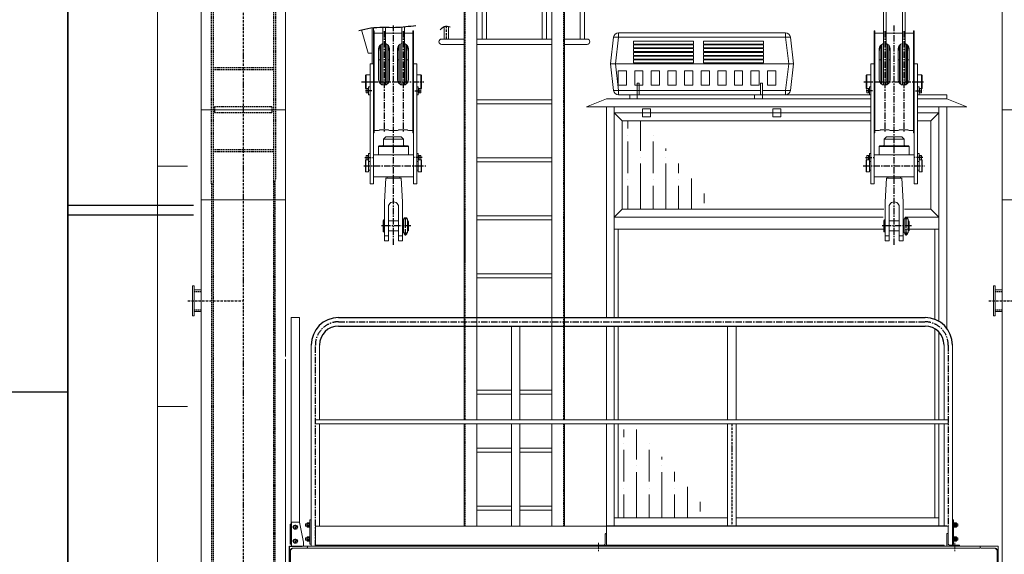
# Model space of a CAD drawing. Header units: millimetres. Extents: x 215401 to 282040, y -56103 to -5143.
# Tile 24 of 47: x 219145 to 224062, y -19852 to -17181. Entities that reach past the tile are written whole.
import ezdxf

# ---------------------------------------------------------------- set-up
doc = ezdxf.new("R2010")
doc.units = ezdxf.units.MM
for name, pattern in [('ACAD_ISO10W100', [18, 12, -3, 0, -3]), ('CENTER', [50.8, 31.75, -6.35, 6.35, -6.35]), ('HIDDEN', [9.525, 6.35, -3.175])]:
    doc.linetypes.add(name, pattern=pattern)
doc.layers.get('Defpoints').update_dxf_attribs({"color": 8})
for name, color, linetype, lineweight in [('1103.1.1-17-6-АР1_ФАСАДЫ$0$АСО Линия 0.2', 7, 'Continuous', 20), ('DIM', 7, 'Continuous', 25), ('АО_0.25', 7, 'Continuous', 25), ('ОЗиМ Металл тонкий', 221, 'Continuous', 15)]:
    doc.layers.add(name, color=color, linetype=linetype, lineweight=lineweight)
for name, color, linetype in [('Cen', 5, 'CENTER'), ('Cent', 5, 'CENTER'), ('Cont', 6, 'Continuous'), ('Hide', 2, 'HIDDEN'), ('АО', 7, 'Continuous'), ('АСО Ось', 7, 'ACAD_ISO10W100')]:
    doc.layers.add(name, color=color, linetype=linetype)
doc.styles.add('RomanS', font='romans.shx', dxfattribs={"width": 0.7})
doc.dimstyles.new('MOSOBL 1-100 (мм)', dxfattribs={"dimscale": 100, "dimtxt": 3, "dimasz": 2, "dimexe": 1.25, "dimexo": 0.625, "dimtad": 1, "dimdec": 0, "dimzin": 9, "dimtxsty": 'RomanS', "dimblk": 'ARCHTICK', "dimcen": 2.5, "dimdle": 1.25, "dimclrd": 7, "dimclre": 7, "dimclrt": 2, "dimadec": 0, "dimazin": 0, "dimtfac": 1, "dimtdec": 0, "dimtmove": 1, "dimatfit": 3, "dimfxl": 1, "dimtfill": 1, "dimlwd": 25, "dimlwe": 25, "dimarcsym": 0})

# ---------------------------------------------------------------- blocks, each defined once
blk = doc.blocks.new('krepeg13')
at = {"layer": 'Cont'}
blk.add_lwpolyline([(-5.2, 9), (-10.4, 0), (-5.2, -9), (5.2, -9), (10.4, 0), (5.2, 9)], close=True, dxfattribs=at)
blk = doc.blocks.new('sadgdf')
at = {"layer": 'ОЗиМ Металл тонкий'}
for p, q in [((-27.5, 150.6), (-23.2, 178.4)), ((-20.2, 182.3), (-20.2, -8.6)), ((-14.5, 187), (-14.5, -13.2)), ((14.2, 187.2), (14.2, -13.4)), ((19.8, 182.7), (19.8, -8.9)), ((27.5, 148.3), (22.7, 179.2)), ((-21.5, 109.7), (-27.5, 108.8)), ((21.2, 109.7), (27.5, 108.8))]:
    blk.add_line(p, q, dxfattribs=at)
for centre, start, end in [((-24.2, 127.5), 278.4889, 282.8396), ((23.8, 127.5), 257.1604, 261.5111)]:
    blk.add_arc(centre, 18, start, end, dxfattribs=at)
blk = doc.blocks.new('bl-kran')
for p, q in [((-2270, 3540), (-2270, 3700)), ((-2270, 3700), (-2206, 3700))]:
    blk.add_line(p, q)
at = {"layer": 'Cen'}
for p, q in [((-2024, 4821, 35.9), (904, 4821, 35.9)), ((-2140, 3700), (-2140, 4705)), ((1020, 4705), (1020, 3800))]:
    blk.add_line(p, q, dxfattribs=at)
for centre, start, end in [((-2024, 4705, 35.9), 90, 180), ((904, 4705, 35.9), 0, 90)]:
    blk.add_arc(centre, 116, start, end, dxfattribs=at)
at = {"layer": 'Cent'}
for p, q in [((-1750, 5205.4), (-1750, 6301.7)), ((750, 5205.4), (750, 6301.7)), ((-1797, 6273.4), (-1797, 5767.5)), ((-1702, 6273.4), (-1702, 5767.5)), ((703, 6273.4), (703, 5767.5)), ((798, 6273.4), (798, 5767.5)), ((-1909.8, 6020), (-1597.7, 6020)), ((-1880.7, 6020), (-1859.2, 6020)), ((598.8, 6020), (897.6, 6020)), ((619.3, 6020), (640.8, 6020)), ((-1858.5, 5975), (-1891.5, 5975)), ((-1642.8, 5975), (-1610.4, 5975)), ((642.5, 5975), (605.3, 5975)), ((856.8, 5975), (895.1, 5975)), ((-1893.4, 5641), (-1845.3, 5641)), ((-1606.6, 5641), (-1654.7, 5641)), ((606.6, 5641), (654.7, 5641)), ((893.4, 5641), (845.3, 5641)), ((-1898.9, 5600), (-1588.2, 5600)), ((595.7, 5600), (901.9, 5600)), ((-1690, 5252.7), (-1690, 5342.4)), ((810, 5252.7), (810, 5342.4)), ((-1663.8, 5300), (-1811.4, 5300)), ((836.2, 5300), (688.6, 5300))]:
    blk.add_line(p, q, dxfattribs=at)
at = {"layer": 'Cont'}
for p, q in [((-2024, 4842, 35.9), (904, 4842, 35.9)), ((-2024, 4800, 35.9), (904, 4800, 35.9))]:
    blk.add_line(p, q, dxfattribs=at)
for centre, radius, start, end in [((-2024, 4705, 35.9), 137, 90, 180), ((904, 4705, 35.9), 137, 0, 90), ((-2024, 4705, 35.9), 95, 90, 180), ((904, 4705, 35.9), 95, 0, 90)]:
    blk.add_arc(centre, radius, start, end, dxfattribs=at)
at = {"layer": 'DIM'}
for points in [[(-1923.7, 6275.9), (-1863.9, 6289.1), (-1740.8, 6292.1), (-1637.9, 6301.8)], [(-1516.9, 6278.7), (-1496.4, 6295.8, 2055.3), (-1466.9, 6294.7)]]:
    blk.add_spline(points, degree=3, dxfattribs=at)
at = {"layer": 'Hide', "lineweight": 15}
for p, q in [((-1391.4, 8618), (-1391.4, 5115)), ((-901.4, 8540), (-901.4, 5115)), ((-1391.4, 5330), (-1391.4, 4332)), ((-901.4, 5330), (-901.4, 4332)), ((-1391.4, 4311), (-1391.4, 3800)), ((-901.4, 4311), (-901.4, 3800))]:
    blk.add_line(p, q, dxfattribs=at)
at = {"layer": 'Hide'}
for p, q in [((-2660, 8550), (-2660, 5530)), ((-2650, 8550), (-2650, 4039)), ((-2350, 8550), (-2350, 4886.5)), ((-2340, 8550), (-2340, 5530)), ((-2350, 6090), (-2650, 6090)), ((-2350, 6080), (-2650, 6080)), ((-2643, 5895), (-2643, 5865)), ((-2357, 5895), (-2643, 5895)), ((-2357, 5865), (-2643, 5865)), ((-2357, 5895), (-2357, 5865)), ((-2350, 5680), (-2650, 5680)), ((-2350, 5670), (-2650, 5670)), ((-2658, 5510), (-2660, 5530)), ((-2658, 5510), (-2658, 4039)), ((-2658, 5510), (-2650, 5510)), ((-2342, 5510), (-2350, 5510)), ((-2342, 5510), (-2340, 5530)), ((-2342, 5510), (-2342, 4887.3)), ((-2746, 4972.4), (-2710, 4972.4)), ((1254, 4972.4), (1290, 4972.4)), ((-2746, 4880.4), (-2710, 4880.4)), ((-2350, 4886.5), (-2350, 4039)), ((-2342, 4887.3), (-2342, 4039)), ((1254, 4880.4), (1290, 4880.4)), ((-2658, 4039), (-2658, 1250)), ((-2650, 4039), (-2650, 1209.6)), ((-2350, 4039), (-2350, 670)), ((-2342, 4039), (-2342, 1250))]:
    blk.add_line(p, q, dxfattribs=at)
at = {"layer": 'АСО Ось'}
for p, q in [((-2500, 8808), (-2500, 194.5)), ((-1485.7, 6233.4, 2055.3), (-1485.7, 6297.1, 2055.3)), ((-2777.3, 4926), (-2500, 4926)), ((1222.7, 4926), (1500, 4926)), ((-60, 4311), (-60, 3800)), ((-2228, 3795), (-2252, 3795)), ((-2240, 3783), (-2240, 3807)), ((-2182.8, 3806), (-2167, 3806)), ((1062.8, 3806), (1047, 3806)), ((-2240, 3713), (-2240, 3737)), ((-2228, 3725), (-2252, 3725)), ((-2182.8, 3736), (-2167, 3736)), ((1062.8, 3736), (1047, 3736))]:
    blk.add_line(p, q, dxfattribs=at)
at = {"layer": 'АСО Ось', "lineweight": 15}
for p, q in [((-726.4, 3717.7), (-726.4, 3675.1)), ((1053.6, 3717.7), (1053.6, 3675.1))]:
    blk.add_line(p, q, dxfattribs=at)
at = {"layer": 'ОЗиМ Металл тонкий', "lineweight": 15}
for p, q in [((-1396.4, 8618), (-1396.4, 5115)), ((-1396.4, 8618), (-1396.4, 6233.4)), ((-896.4, 8540), (-896.4, 5115)), ((-896.4, 8540), (-896.4, 6233.4)), ((-1333.4, 7988), (-1333.4, 6233.4)), ((-959.4, 7988), (-959.4, 6233.4)), ((-625.9, 6264), (-625.9, 6242)), ((206.9, 6264), (-625.9, 6264)), ((206.9, 6242), (206.9, 6264)), ((-650.8, 6242), (-667, 6109.5)), ((-642.2, 6109.5), (-625.9, 6242)), ((-625.9, 6242), (206.9, 6242)), ((-552, 6208.1), (-552, 6223.1)), ((-552, 6223.1), (-252, 6223.1)), ((-552, 6208.1), (-252, 6208.1)), ((-552, 6189.3), (-552, 6204.2)), ((-552, 6204.2), (-252, 6204.2)), ((-252, 6208.1), (-252, 6223.1)), ((-252, 6189.3), (-252, 6204.2)), ((-202, 6208.1), (-202, 6223.1)), ((-202, 6223.1), (98, 6223.1)), ((-202, 6208.1), (98, 6208.1)), ((-202, 6189.3), (-202, 6204.2)), ((-202, 6204.2), (98, 6204.2)), ((98, 6208.1), (98, 6223.1)), ((98, 6189.3), (98, 6204.2)), ((206.9, 6242), (223.2, 6109.5)), ((248, 6109.5), (231.7, 6242)), ((-552, 6189.3), (-252, 6189.3)), ((-552, 6170.4), (-552, 6185.4)), ((-552, 6185.4), (-252, 6185.4)), ((-552, 6170.4), (-252, 6170.4)), ((-552, 6151.5), (-552, 6166.5)), ((-552, 6166.5), (-252, 6166.5)), ((-552, 6151.5), (-252, 6151.5)), ((-552, 6132.7), (-552, 6147.6)), ((-552, 6147.6), (-252, 6147.6)), ((-252, 6170.4), (-252, 6185.4)), ((-252, 6151.5), (-252, 6166.5)), ((-252, 6132.7), (-252, 6147.6)), ((-202, 6189.3), (98, 6189.3)), ((-202, 6170.4), (-202, 6185.4)), ((-202, 6185.4), (98, 6185.4)), ((-202, 6170.4), (98, 6170.4)), ((-202, 6151.5), (-202, 6166.5)), ((-202, 6166.5), (98, 6166.5)), ((-202, 6151.5), (98, 6151.5)), ((-202, 6132.7), (-202, 6147.6)), ((-202, 6147.6), (98, 6147.6)), ((98, 6170.4), (98, 6185.4)), ((98, 6151.5), (98, 6166.5)), ((98, 6132.7), (98, 6147.6)), ((-667, 6109.5), (-650.8, 5977)), ((-667, 6109.5), (-642.2, 6109.5)), ((-625.9, 5977), (-642.2, 6109.5)), ((-642.2, 6109.5), (223.2, 6109.5)), ((-552, 6132.7), (-252, 6132.7)), ((-552, 6113.8), (-552, 6128.8)), ((-552, 6128.8), (-252, 6128.8)), ((-552, 6113.8), (-252, 6113.8)), ((-252, 6113.8), (-252, 6128.8)), ((-202, 6132.7), (98, 6132.7)), ((-202, 6113.8), (-202, 6128.8)), ((-202, 6128.8), (98, 6128.8)), ((-202, 6113.8), (98, 6113.8)), ((98, 6113.8), (98, 6128.8)), ((223.2, 6109.5), (206.9, 5977)), ((223.2, 6109.5), (248, 6109.5)), ((231.7, 5977), (248, 6109.5)), ((-628.6, 6074), (-628.6, 6002.6)), ((-587.1, 6074), (-628.6, 6074)), ((-587.1, 6002.6), (-587.1, 6074)), ((-545.7, 6074), (-545.7, 6002.6)), ((-504.2, 6074), (-545.7, 6074)), ((-504.2, 6002.6), (-504.2, 6074)), ((-462.7, 6074), (-462.7, 6002.6)), ((-421.3, 6074), (-462.7, 6074)), ((-421.3, 6002.6), (-421.3, 6074)), ((-379.8, 6074), (-379.8, 6002.6)), ((-338.4, 6074), (-379.8, 6074)), ((-338.4, 6002.6), (-338.4, 6074)), ((-296.9, 6074), (-296.9, 6002.6)), ((-255.4, 6074), (-296.9, 6074)), ((-255.4, 6002.6), (-255.4, 6074)), ((-214, 6074), (-214, 6002.6)), ((-172.5, 6074), (-214, 6074)), ((-172.5, 6002.6), (-172.5, 6074)), ((-131, 6074), (-131, 6002.6)), ((-89.6, 6074), (-131, 6074)), ((-89.6, 6002.6), (-89.6, 6074)), ((-48.1, 6074), (-48.1, 6002.6)), ((-6.6, 6074), (-48.1, 6074)), ((-6.6, 6002.6), (-6.6, 6074)), ((34.8, 6074), (34.8, 6002.6)), ((76.3, 6074), (34.8, 6074)), ((76.3, 6002.7), (76.3, 6074)), ((117.8, 6074), (117.8, 6002.6)), ((159.2, 6074), (117.8, 6074)), ((159.2, 6002.6), (159.2, 6074)), ((-628.6, 6002.7), (-587.1, 6002.7)), ((-628.6, 6002.6), (-587.1, 6002.6)), ((-545.7, 6002.7), (-504.2, 6002.7)), ((-545.7, 6002.6), (-504.2, 6002.6)), ((-534.1, 6012.4), (-534.1, 5934.7)), ((-534.1, 6012.4), (-524.1, 6012.4)), ((-524.1, 6012.4), (-524.1, 5955)), ((-462.7, 6002.7), (-421.3, 6002.7)), ((-462.7, 6002.6), (-421.3, 6002.6)), ((-379.8, 6002.7), (-338.4, 6002.7)), ((-379.8, 6002.6), (-338.4, 6002.6)), ((-296.9, 6002.7), (-255.4, 6002.7)), ((-296.9, 6002.6), (-255.4, 6002.6)), ((-214, 6002.7), (-172.5, 6002.7)), ((-214, 6002.6), (-172.5, 6002.6)), ((-131, 6002.7), (-89.6, 6002.7)), ((-131, 6002.6), (-89.6, 6002.6)), ((-48.1, 6002.7), (-6.6, 6002.7)), ((-48.1, 6002.6), (-6.6, 6002.6)), ((34.8, 6002.7), (76.3, 6002.7)), ((81.9, 6012.4), (81.9, 5955)), ((81.9, 6012.4), (91.9, 6012.4)), ((91.9, 6012.4), (91.9, 5934.7)), ((117.8, 6002.7), (159.2, 6002.7)), ((117.8, 6002.6), (159.2, 6002.6)), ((-626.5, 5955), (634, 5955)), ((-625.9, 5977), (-625.9, 5955)), ((81.9, 5977), (-625.9, 5977)), ((-570.1, 5934.7), (-570.1, 5955)), ((-551.1, 5955), (-458.1, 5955)), ((-458.1, 5955), (294.9, 5955)), ((-40.5, 5955), (-133.5, 5955)), ((206.9, 5977), (91.9, 5977)), ((93.4, 5955), (206.9, 5955)), ((634, 5955), (111.6, 5955)), ((206.9, 5955), (206.9, 5977)), ((866, 5955), (1013.6, 5955)), ((-959.4, 5930), (-1333.4, 5930)), ((-959.4, 5910), (-1333.4, 5910)), ((-686.4, 5934.7), (-786.4, 5894.7)), ((-686.4, 5934.7), (634, 5934.7)), ((866, 5934.7), (1013.6, 5934.7)), ((1013.6, 5934.7), (1113.6, 5894.7)), ((634, 5894.7), (-786.4, 5894.7)), ((-686.4, 5894.7), (-686.4, 4842)), ((-648.4, 4842), (-648.4, 5894.7)), ((-648.4, 5864.7), (634, 5864.7)), ((-506.4, 5884.7), (-466.4, 5884.7)), ((-506.4, 5884.7), (-506.4, 5844.7)), ((-466.4, 5884.7), (-466.4, 5844.7)), ((143.6, 5884.7), (143.6, 5844.7)), ((143.6, 5884.7), (183.6, 5884.7)), ((183.6, 5884.7), (183.6, 5844.7)), ((1113.6, 5894.7), (866, 5894.7)), ((866, 5864.7), (973.6, 5864.7)), ((933.6, 5824.7), (973.6, 5864.7)), ((973.6, 5894.7), (973.6, 4823)), ((1013.6, 5894.7), (1013.6, 4787.2)), ((-608.4, 5824.7), (634, 5824.7)), ((-608.4, 5383), (-608.4, 5824.7)), ((-506.4, 5844.7), (-466.4, 5844.7)), ((143.6, 5844.7), (183.6, 5844.7)), ((866, 5824.7), (933.6, 5824.7)), ((933.6, 5824.7), (933.6, 5383)), ((-959.4, 5640), (-1333.4, 5640)), ((-959.4, 5620), (-1333.4, 5620)), ((-648.4, 5343), (-608.4, 5383)), ((697.6, 5383), (-608.4, 5383)), ((933.6, 5383), (802.4, 5383)), ((973.6, 5343), (933.6, 5383)), ((-1396.4, 5330), (-1396.4, 4332)), ((-959.4, 5350), (-1333.4, 5350)), ((-1333.4, 5330), (-1333.4, 4332)), ((-959.4, 5330), (-1333.4, 5330)), ((-959.4, 5330), (-959.4, 4332)), ((-896.4, 5330), (-896.4, 4332)), ((695, 5343), (-648.4, 5343)), ((973.6, 5343), (805, 5343)), ((973.6, 5343), (911.8, 5343)), ((695, 5283), (-648.4, 5283)), ((-628.4, 4842), (-628.4, 5283)), ((973.6, 5283), (805, 5283)), ((953.6, 5283), (953.6, 4832.7)), ((-959.4, 5060), (-1333.4, 5060)), ((-959.4, 5040), (-1333.4, 5040)), ((-686.4, 4800), (-686.4, 4332)), ((-648.4, 4332), (-648.4, 4800)), ((-628.4, 4332), (-628.4, 4800)), ((953.6, 4786), (953.6, 4332)), ((973.6, 4769.6), (973.6, 4332)), ((-1161.6, 4480), (-1333.4, 4480)), ((-959.4, 4480), (-1118.4, 4480)), ((-1161.6, 4460), (-1333.4, 4460)), ((-959.4, 4460), (-1118.4, 4460)), ((-1396.4, 4311), (-1396.4, 3800)), ((-1333.4, 4311), (-1333.4, 3800)), ((-959.4, 4311), (-959.4, 3800)), ((-896.4, 4311), (-896.4, 3800)), ((-686.4, 4311), (-686.4, 3700)), ((-648.4, 3802), (-648.4, 4311)), ((-628.4, 3842), (-628.4, 4311)), ((953.6, 4310.9), (953.6, 3842)), ((973.6, 4310.9), (973.6, 3802)), ((-1161.6, 4190), (-1333.4, 4190)), ((-959.4, 4190), (-1118.4, 4190)), ((-1161.6, 4170), (-1333.4, 4170)), ((-959.4, 4170), (-1118.4, 4170)), ((-1161.6, 3900), (-1333.4, 3900)), ((-959.4, 3900), (-1118.4, 3900)), ((-1161.6, 3880), (-1333.4, 3880)), ((-959.4, 3880), (-1118.4, 3880)), ((-81.6, 3842), (-648.4, 3842)), ((973.6, 3842), (-38.4, 3842)), ((163.6, 3802), (-686.4, 3802)), ((1013.6, 3802), (163.6, 3802)), ((-692.4, 3713), (-692.4, 3760.7)), ((-690.1, 3763), (-686.4, 3763)), ((-686.4, 3763), (-686.4, 3700)), ((1017.3, 3763), (1013.6, 3763)), ((1017.3, 3763), (1013.6, 3763)), ((1013.6, 3763), (1013.6, 3700)), ((1019.6, 3713), (1019.6, 3760.7)), ((1019.6, 3713), (1019.6, 3760.7)), ((-2260, 3700), (1260, 3700)), ((1180, 3690), (-2180, 3690)), ((-749.4, 3703.7), (-749.4, 3700)), ((-686.4, 3700), (-749.4, 3700)), ((-747.1, 3706), (-699.4, 3706)), ((346.6, 3702), (346.6, 3700)), ((1013.6, 3700), (1076.6, 3700)), ((1074.3, 3706), (1026.6, 3706)), ((1076.6, 3703.7), (1076.6, 3700)), ((1270, 3700), (1180, 3700)), ((1180, 3700), (1180, 3690)), ((1180, 3700), (1180, 3690)), ((1183.6, 3690), (1255, 3690))]:
    blk.add_line(p, q, dxfattribs=at)
at = {"layer": 'ОЗиМ Металл тонкий'}
for p, q in [((696.3, 8618), (696.3, 6003.9)), ((709.8, 8618), (709.8, 6003.9)), ((791.3, 8618), (791.3, 6003.7)), ((804.8, 8618), (804.8, 6004.2)), ((-2710, 8550), (-2710, 4039)), ((-2290, 8550), (-2290, 4647)), ((-817.7, 6233.4, 2055.3), (-817.7, 8540, 2055.3)), ((-796.4, 6233.4, 2055.3), (-796.4, 8540, 2055.3)), ((1290, 8540), (1290, 4039)), ((-1333.4, 7988), (-1333.4, 5115)), ((-1307, 6233.4, 2055.3), (-1307, 7988, 2055.3)), ((-1285.7, 6233.4, 2055.3), (-1285.7, 7988, 2055.3)), ((-1007, 6233.4, 2055.3), (-1007, 7988, 2055.3)), ((-985.7, 6233.4, 2055.3), (-985.7, 7988, 2055.3)), ((-959.4, 7988), (-959.4, 5115)), ((-1708.7, 6293.8), (-1708.7, 6003.7)), ((-1695.2, 6295), (-1695.2, 6004.2)), ((-1496.4, 6233.4, 2055.3), (-1496.4, 6295.8, 2055.3)), ((-1475.1, 6233.4, 2055.3), (-1475.1, 6296.1, 2055.3)), ((-1876, 6162.8), (-1909.3, 6279.7)), ((-1856, 6110), (-1856, 6290.1)), ((-1850, 6110), (-1850, 6290.7)), ((-1850, 6275), (-1846, 6275)), ((-1846, 6275), (-1846, 5985)), ((-1803.7, 6263), (-1846, 6263)), ((-1803.7, 6292.3), (-1803.7, 6003.9)), ((-1790.2, 6292.2), (-1790.2, 6003.9)), ((-1708.7, 6263), (-1790.2, 6263)), ((-1654, 6263), (-1695.2, 6263)), ((-1650, 6275), (-1654, 6275)), ((-1654, 6275), (-1654, 5765)), ((-1650, 5510), (-1650, 6275)), ((650, 6275), (654, 6275)), ((650, 6110), (650, 6275)), ((654, 6275), (654, 5985)), ((696.3, 6263), (654, 6263)), ((791.3, 6263), (709.8, 6263)), ((846, 6263), (804.8, 6263)), ((846, 6275), (846, 5765)), ((850, 6275), (846, 6275)), ((850, 5510), (850, 6275)), ((-1396.4, 6233.4), (-1509.8, 6233.4)), ((-1396.4, 6206.6), (-1509.8, 6206.6)), ((-959.4, 6233.4), (-1333.4, 6233.4)), ((-959.4, 6206.6), (-1333.4, 6206.6)), ((-783, 6233.4), (-896.4, 6233.4)), ((-783, 6206.6), (-896.4, 6206.6)), ((-1876, 6162.8), (-1856, 6162.8)), ((-1824.5, 6184), (-1824.5, 6030.5)), ((-1769.5, 6030.5), (-1769.5, 6184)), ((-1730.5, 6030.5), (-1730.5, 6184)), ((-1675.5, 6184), (-1675.5, 6030.5)), ((675.5, 6184), (675.5, 6030.5)), ((730.5, 6030.5), (730.5, 6184)), ((769.5, 6030.5), (769.5, 6184)), ((824.5, 6184), (824.5, 6030.5)), ((-1866, 6110), (-1850, 6110)), ((-1866, 6025), (-1866, 6110)), ((-1850, 5985), (-1850, 6110)), ((-1650, 6110), (-1634, 6110)), ((-1634, 5510), (-1634, 6110)), ((634, 6110), (650, 6110)), ((634, 6025), (634, 6110)), ((650, 5985), (650, 6110)), ((850, 6110), (866, 6110)), ((866, 5510), (866, 6110)), ((-1889, 6052), (-1886, 6055)), ((-1889, 5988), (-1889, 6052)), ((-1886, 6055), (-1866, 6055)), ((-1886, 6055), (-1886, 6020)), ((-1614, 6055), (-1634, 6055)), ((-1611, 6052), (-1614, 6055)), ((-1614, 6055), (-1614, 6020)), ((-1611, 5988), (-1611, 6052)), ((611, 6052), (614, 6055)), ((611, 5988), (611, 6052)), ((614, 6055), (614, 6020)), ((614, 6055), (634, 6055)), ((886, 6055), (866, 6055)), ((889, 6052), (886, 6055)), ((886, 6055), (886, 6020)), ((889, 5988), (889, 6052)), ((-1886, 6020), (-1886, 5986)), ((-1866, 5985), (-1866, 6025)), ((-1634, 5985), (-1634, 6025)), ((-1614, 6020), (-1614, 5986)), ((614, 6020), (614, 5986)), ((634, 5985), (634, 6025)), ((866, 5985), (866, 6025)), ((886, 6020), (886, 5986)), ((-1889, 5988), (-1886.5, 5985.5)), ((-1886.5, 5986), (-1886.5, 5975)), ((-1874, 5986), (-1886.5, 5986)), ((-1886.5, 5975), (-1877.5, 5975)), ((-1886.5, 5964), (-1886.5, 5975)), ((-1874, 5964), (-1886.5, 5964)), ((-1877.5, 5986), (-1877.5, 5975)), ((-1877.5, 5964), (-1877.5, 5975)), ((-1874, 5955), (-1874, 5995)), ((-1866, 5995), (-1874, 5995)), ((-1866, 5955), (-1874, 5955)), ((-1866, 5510), (-1866, 5985)), ((-1850, 5510), (-1850, 5985)), ((-1846, 5985), (-1846, 5765)), ((-1634, 5995), (-1626, 5995)), ((-1634, 5955), (-1626, 5955)), ((-1626, 5955), (-1626, 5995)), ((-1626, 5986), (-1613.5, 5986)), ((-1626, 5964), (-1613.5, 5964)), ((-1622.5, 5986), (-1622.5, 5975)), ((-1622.5, 5964), (-1622.5, 5975)), ((-1613.5, 5975), (-1622.5, 5975)), ((-1611, 5988), (-1613.5, 5985.5)), ((-1613.5, 5986), (-1613.5, 5975)), ((-1613.5, 5964), (-1613.5, 5975)), ((51.9, 5955), (51.9, 5934.7)), ((611, 5988), (613.5, 5985.5)), ((613.5, 5986), (613.5, 5975)), ((626, 5986), (613.5, 5986)), ((613.5, 5964), (613.5, 5975)), ((613.5, 5975), (622.5, 5975)), ((626, 5964), (613.5, 5964)), ((622.5, 5986), (622.5, 5975)), ((622.5, 5964), (622.5, 5975)), ((626, 5955), (626, 5995)), ((634, 5995), (626, 5995)), ((634, 5955), (626, 5955)), ((634, 5510), (634, 5985)), ((650, 5510), (650, 5985)), ((654, 5985), (654, 5765)), ((866, 5995), (874, 5995)), ((866, 5955), (874, 5955)), ((874, 5955), (874, 5995)), ((874, 5986), (886.5, 5986)), ((874, 5964), (886.5, 5964)), ((877.5, 5986), (877.5, 5975)), ((877.5, 5964), (877.5, 5975)), ((886.5, 5975), (877.5, 5975)), ((889, 5988), (886.5, 5985.5)), ((886.5, 5986), (886.5, 5975)), ((886.5, 5964), (886.5, 5975)), ((1013.6, 5934.7), (1013.6, 5955)), ((-2290, 5880), (-2710, 5880)), ((-608.4, 5824.7), (-648.4, 5864.7)), ((1290, 5880), (1710, 5880)), ((-580.2, 5785.8), (-580.2, 5824.7)), ((-516.7, 5674.7), (-516.7, 5824.7)), ((-1846, 5765), (-1850, 5765)), ((-1824.5, 5777), (-1846, 5777)), ((-1730.5, 5777), (-1769.5, 5777)), ((-1654, 5777), (-1675.5, 5777)), ((-1654, 5765), (-1650, 5765)), ((-580.2, 5754.1), (-580.2, 5754.1)), ((-453.2, 5754.1), (-453.2, 5754.1)), ((654, 5765), (650, 5765)), ((675.5, 5777), (654, 5777)), ((769.5, 5777), (730.5, 5777)), ((846, 5777), (824.5, 5777)), ((846, 5765), (850, 5765)), ((-1800, 5733), (-1788, 5745)), ((-1800, 5703), (-1800, 5733)), ((-1800, 5733), (-1700, 5733)), ((-1712, 5745), (-1788, 5745)), ((-1712, 5745), (-1700, 5733)), ((-1700, 5703), (-1700, 5733)), ((-580.2, 5563.6), (-580.2, 5722.3)), ((-453.2, 5563.6), (-453.2, 5722.3)), ((700, 5733), (712, 5745)), ((700, 5733), (800, 5733)), ((700, 5703), (700, 5733)), ((788, 5745), (712, 5745)), ((788, 5745), (800, 5733)), ((800, 5703), (800, 5733)), ((-1874, 5600), (-1874, 5661)), ((-1866, 5661), (-1874, 5661)), ((-1850, 5655), (-1650, 5655)), ((-1825, 5697), (-1822, 5700)), ((-1825, 5655), (-1825, 5697)), ((-1825, 5697), (-1675, 5697)), ((-1822, 5700), (-1678, 5700)), ((-1678, 5700), (-1675, 5697)), ((-1675, 5655), (-1675, 5697)), ((-1634, 5661), (-1626, 5661)), ((-1626, 5600), (-1626, 5661)), ((-389.7, 5674.7), (-389.7, 5686.7)), ((626, 5600), (626, 5661)), ((634, 5661), (626, 5661)), ((650, 5655), (850, 5655)), ((675, 5697), (678, 5700)), ((675, 5697), (825, 5697)), ((675, 5655), (675, 5697)), ((678, 5700), (822, 5700)), ((822, 5700), (825, 5697)), ((825, 5655), (825, 5697)), ((866, 5661), (874, 5661)), ((874, 5600), (874, 5661)), ((-1890, 5628), (-1888, 5630)), ((-1890, 5628), (-1890, 5600)), ((-1888, 5630), (-1888, 5600)), ((-1888, 5630), (-1886.5, 5630)), ((-1886.5, 5652), (-1886.5, 5641)), ((-1874, 5652), (-1886.5, 5652)), ((-1886.5, 5641), (-1877.5, 5641)), ((-1886.5, 5630), (-1886.5, 5641)), ((-1874, 5630), (-1886.5, 5630)), ((-1877.5, 5652), (-1877.5, 5641)), ((-1877.5, 5638.8), (-1874, 5643.4)), ((-1877.5, 5630), (-1877.5, 5641)), ((-1874, 5652.1), (-1874, 5630.1)), ((-1866, 5621), (-1874, 5621)), ((-1634, 5621), (-1626, 5621)), ((-1626, 5652.1), (-1626, 5630.1)), ((-1626, 5638.5), (-1622.4, 5643.3)), ((-1625.9, 5652), (-1613.4, 5652)), ((-1625.9, 5630), (-1613.4, 5630)), ((-1622.4, 5652), (-1622.4, 5641)), ((-1622.4, 5630), (-1622.4, 5641)), ((-1613.4, 5641), (-1622.4, 5641)), ((-1612, 5630), (-1613.5, 5630)), ((-1613.4, 5652), (-1613.4, 5641)), ((-1613.4, 5630), (-1613.4, 5641)), ((-1612, 5630), (-1612, 5600)), ((-1610, 5628), (-1612, 5630)), ((-1610, 5628), (-1610, 5600)), ((-516.7, 5643), (-516.7, 5643)), ((-516.7, 5383), (-516.7, 5611.2)), ((-389.7, 5643), (-389.7, 5643)), ((-389.7, 5383), (-389.7, 5611.2)), ((-326.2, 5563.6), (-326.2, 5612)), ((610, 5628), (612, 5630)), ((610, 5572), (610, 5628)), ((612, 5570), (612, 5630)), ((626, 5630), (612, 5630)), ((613.5, 5652), (613.5, 5641)), ((626, 5652), (613.5, 5652)), ((613.5, 5641), (622.5, 5641)), ((613.5, 5630), (613.5, 5641)), ((622.5, 5652), (622.5, 5641)), ((622.5, 5638.8), (626, 5643.4)), ((622.5, 5630), (622.5, 5641)), ((626, 5652.1), (626, 5630.1)), ((634, 5621), (626, 5621)), ((866, 5621), (874, 5621)), ((874, 5652.1), (874, 5630.1)), ((874, 5638.5), (877.6, 5643.3)), ((874.1, 5652), (886.6, 5652)), ((874.1, 5630), (888, 5630)), ((877.6, 5652), (877.6, 5641)), ((886.6, 5641), (877.6, 5641)), ((877.6, 5630), (877.6, 5641)), ((886.6, 5652), (886.6, 5641)), ((886.6, 5630), (886.6, 5641)), ((888, 5570), (888, 5630)), ((890, 5628), (888, 5630)), ((890, 5572), (890, 5628)), ((-1890, 5572), (-1890, 5600)), ((-1890, 5572), (-1888, 5570)), ((-1888, 5570), (-1888, 5600)), ((-1874, 5570), (-1888, 5570)), ((-1874, 5600), (-1874, 5570)), ((-1866, 5579), (-1874, 5579)), ((-1634, 5579), (-1626, 5579)), ((-1626, 5600), (-1626, 5570)), ((-1626, 5570), (-1612, 5570)), ((-1612, 5570), (-1612, 5600)), ((-1610, 5572), (-1612, 5570)), ((-1610, 5572), (-1610, 5600)), ((610, 5572), (612, 5570)), ((626, 5570), (612, 5570)), ((626, 5600), (626, 5570)), ((634, 5579), (626, 5579)), ((866, 5579), (874, 5579)), ((874, 5600), (874, 5570)), ((874, 5570), (888, 5570)), ((890, 5572), (888, 5570)), ((-1866, 5510), (-1850, 5510)), ((-1850, 5545), (-1650, 5545)), ((-1795, 5420), (-1787.5, 5538.3)), ((-1710, 5538.3), (-1790, 5538.3)), ((-1780, 5545), (-1780, 5543)), ((-1720, 5545), (-1720, 5543)), ((-1717, 5538.3), (-1710, 5538.3)), ((-1705, 5420), (-1712.5, 5538.3)), ((-1650, 5510), (-1634, 5510)), ((-580.2, 5531.8), (-580.2, 5531.8)), ((-453.2, 5531.8), (-453.2, 5531.8)), ((-326.2, 5531.8), (-326.2, 5531.8)), ((-262.7, 5383), (-262.7, 5537.2)), ((634, 5510), (650, 5510)), ((650, 5545), (850, 5545)), ((705, 5420), (712.5, 5538.3)), ((790, 5538.3), (710, 5538.3)), ((720, 5545), (720, 5543)), ((780, 5545), (780, 5543)), ((783, 5538.3), (790, 5538.3)), ((795, 5420), (787.5, 5538.3)), ((850, 5510), (866, 5510)), ((-580.2, 5383), (-580.2, 5500.1)), ((-453.2, 5383), (-453.2, 5500.1)), ((-326.2, 5383), (-326.2, 5500.1)), ((-199.2, 5414), (-199.2, 5462.4)), ((-2290, 5430), (-2710, 5430)), ((-1795, 5225), (-1795, 5420)), ((-1705, 5225), (-1705, 5420)), ((705, 5225), (705, 5420)), ((795, 5225), (795, 5420)), ((1290, 5430), (1710, 5430)), ((-1775, 5225), (-1775, 5395.5)), ((-1725, 5225), (-1725, 5395.5)), ((725, 5225), (725, 5395.5)), ((775, 5225), (775, 5395.5)), ((-1802, 5327.5), (-1799.5, 5330)), ((-1802, 5272.5), (-1802, 5327.5)), ((-1799.5, 5330), (-1799.5, 5270)), ((-1795, 5330), (-1799.5, 5330)), ((-1725, 5325), (-1775, 5325)), ((-1700, 5325), (-1705, 5325)), ((-1700, 5265), (-1700, 5335)), ((-1680, 5335), (-1700, 5335)), ((-1696.6, 5340), (-1690, 5340)), ((-1696.6, 5335), (-1696.6, 5340)), ((-1694, 5335), (-1694, 5340)), ((-1683.5, 5340), (-1690, 5340)), ((-1686, 5335), (-1686, 5340)), ((-1683.5, 5335), (-1683.5, 5340)), ((-1680, 5265), (-1680, 5335)), ((-1677.5, 5325), (-1680, 5325)), ((-1677.5, 5325), (-1677.5, 5275)), ((-1677.5, 5325), (-1675, 5322.5)), ((-1675, 5277.5), (-1675, 5322.5)), ((698, 5327.5), (700.5, 5330)), ((698, 5272.5), (698, 5327.5)), ((705, 5330), (700.5, 5330)), ((700.5, 5330), (700.5, 5270)), ((775, 5325), (725, 5325)), ((800, 5325), (795, 5325)), ((820, 5335), (800, 5335)), ((800, 5265), (800, 5335)), ((803.4, 5335), (803.4, 5340)), ((803.4, 5340), (810, 5340)), ((806, 5335), (806, 5340)), ((816.5, 5340), (810, 5340)), ((814, 5335), (814, 5340)), ((816.5, 5335), (816.5, 5340)), ((820, 5265), (820, 5335)), ((822.5, 5325), (820, 5325)), ((822.5, 5325), (825, 5322.5)), ((822.5, 5325), (822.5, 5275)), ((825, 5277.5), (825, 5322.5)), ((-1802, 5272.5), (-1799.5, 5270)), ((-1795, 5270), (-1799.5, 5270)), ((-1725, 5275), (-1775, 5275)), ((-1700, 5275), (-1705, 5275)), ((-1680, 5265), (-1700, 5265)), ((-1696.6, 5258), (-1696.6, 5265)), ((-1696.6, 5263), (-1683.5, 5263)), ((-1694, 5254.7), (-1694, 5263)), ((-1691.7, 5265), (-1688.6, 5263)), ((-1686, 5254.7), (-1686, 5263)), ((-1683.5, 5258), (-1683.5, 5265)), ((-1677.5, 5275), (-1680, 5275)), ((-1677.5, 5275), (-1675, 5277.5)), ((698, 5272.5), (700.5, 5270)), ((705, 5270), (700.5, 5270)), ((775, 5275), (725, 5275)), ((800, 5275), (795, 5275)), ((820, 5265), (800, 5265)), ((803.4, 5258), (803.4, 5265)), ((803.4, 5263), (816.5, 5263)), ((806, 5254.7), (806, 5263)), ((808.3, 5265), (811.4, 5263)), ((814, 5254.7), (814, 5263)), ((816.5, 5258), (816.5, 5265)), ((822.5, 5275), (820, 5275)), ((822.5, 5275), (825, 5277.5)), ((-1795, 5250), (-1775, 5250)), ((-1775, 5225), (-1795, 5225)), ((-1725, 5250), (-1705, 5250)), ((-1725, 5225), (-1705, 5225)), ((-1696.6, 5258), (-1683.5, 5258)), ((-1694, 5254.7), (-1686, 5254.7)), ((-1693.3, 5254.7), (-1693.3, 5258)), ((-1686.7, 5254.7), (-1686.7, 5258)), ((705, 5250), (725, 5250)), ((725, 5225), (705, 5225)), ((775, 5250), (795, 5250)), ((775, 5225), (795, 5225)), ((803.4, 5258), (816.5, 5258)), ((806, 5254.7), (814, 5254.7)), ((806.7, 5254.7), (806.7, 5258)), ((813.3, 5254.7), (813.3, 5258)), ((-2754, 5001.4), (-2754, 4851.4)), ((-2754, 5001.4), (-2746, 5001.4)), ((-2746, 5001.4), (-2746, 4851.4)), ((-2746, 4980.4), (-2710, 4980.4)), ((1246, 5001.4), (1246, 4851.4)), ((1246, 5001.4), (1254, 5001.4)), ((1254, 5001.4), (1254, 4851.4)), ((1254, 4980.4), (1290, 4980.4)), ((-2746, 4872.4), (-2710, 4872.4)), ((1254, 4872.4), (1290, 4872.4)), ((-2754, 4851.4), (-2746, 4851.4)), ((-2261, 4842), (-2261, 3710)), ((-2261, 4842), (-2219, 4842)), ((-2219, 4842), (-2219, 3815)), ((1246, 4851.4), (1254, 4851.4)), ((-1161.6, 4800), (-1161.6, 4332)), ((-1118.4, 4800), (-1118.4, 4332)), ((-81.6, 4800), (-81.6, 4332)), ((-81.6, 4800), (-81.6, 4332)), ((-38.4, 4800), (-38.4, 4332)), ((-38.4, 4800), (-38.4, 4332)), ((-2161, 4705), (-2161, 4280.4)), ((-2119, 4705), (-2119, 4332)), ((999, 4705), (999, 4332)), ((1041, 4705), (1041, 4280.4)), ((-2290, 4635), (-2290, 4039)), ((-2140, 4332), (1020, 4332)), ((1020, 4332), (1020, 4310.9)), ((-2161, 4280.4), (-2161, 3700)), ((-2140, 4311), (1020, 4310.9)), ((-2119, 4311), (-2119, 3800)), ((-1161.6, 4311), (-1161.6, 3800)), ((-1118.4, 4311), (-1118.4, 3800)), ((-600.2, 4244.8), (-600.2, 4283.7)), ((-536.7, 4133.7), (-536.7, 4283.7)), ((-81.6, 4311), (-81.6, 3800)), ((-81.6, 4311), (-81.6, 3800)), ((-38.4, 4311), (-38.4, 3800)), ((-38.4, 4311), (-38.4, 3800)), ((999, 4311), (999, 3800)), ((1041, 4280.4), (1041, 3700)), ((-600.2, 4213.1), (-600.2, 4213.1)), ((-600.2, 4022.6), (-600.2, 4181.3)), ((-473.2, 4213.1), (-473.2, 4213.1)), ((-473.2, 4022.6), (-473.2, 4181.3)), ((-409.7, 4133.7), (-409.7, 4145.7)), ((-536.7, 4102), (-536.7, 4102)), ((-409.7, 4102), (-409.7, 4102)), ((-2710, 4039), (-2710, 1139)), ((-2290, 4039), (-2290, 900)), ((-536.7, 3842), (-536.7, 4070.2)), ((-409.7, 3842), (-409.7, 4070.2)), ((-346.2, 4022.6), (-346.2, 4071)), ((1290, 4039), (1290, 900)), ((-600.2, 3990.8), (-600.2, 3990.8)), ((-473.2, 3990.8), (-473.2, 3990.8)), ((-346.2, 3990.8), (-346.2, 3990.8)), ((-282.7, 3842), (-282.7, 3996.2)), ((-600.2, 3842), (-600.2, 3959.1)), ((-473.2, 3842), (-473.2, 3959.1)), ((-346.2, 3842), (-346.2, 3959.1)), ((-219.2, 3873), (-219.2, 3921.4)), ((-2265.2, 3710), (-2265.2, 3810)), ((-2265.2, 3810), (-2261.2, 3810)), ((-2260, 3700), (-2260, 3820)), ((-2260, 3820), (-2220, 3820)), ((-2260, 3820), (-2220, 3820)), ((-2200, 3720), (-2220, 3820)), ((-2180.8, 3812), (-2188.7, 3812)), ((-2188.7, 3799.9), (-2188.7, 3812)), ((-2188.7, 3810.4), (-2180.8, 3810.4)), ((-2188.7, 3801.5), (-2180.8, 3801.5)), ((-2180.8, 3799.9), (-2188.7, 3799.9)), ((-2180.8, 3816.8), (-2180.8, 3806)), ((-2180.8, 3816.8), (-2170, 3816.8)), ((-2180.8, 3812), (-2180.8, 3799.9)), ((-2180.8, 3811.4), (-2170, 3811.4)), ((-2180.8, 3795.2), (-2180.8, 3806)), ((-2180.8, 3800.6), (-2170, 3800.6)), ((-2180.8, 3795.2), (-2170, 3795.2)), ((-2170.1, 3808), (-2167, 3803.4)), ((-2170, 3816.8), (-2170, 3806)), ((-2167, 3815), (-2170, 3815)), ((-2170, 3795.2), (-2170, 3806)), ((-2167, 3797), (-2170, 3797)), ((-2167, 3831), (-2167, 3711)), ((-2167, 3831), (-2167, 3711)), ((-2161, 3831), (-2167, 3831)), ((-2161, 3831), (-2167, 3831)), ((-2167, 3831), (-2167, 3800)), ((-2167, 3831), (-2161, 3831)), ((-2167, 3831), (-2167, 3800)), ((-2167, 3797), (-2167, 3815)), ((-2140, 3800, -89.2), (1020, 3799.9, 163.4)), ((-2140, 3800), (-2140, 3706)), ((1020, 3800), (1020, 3706)), ((1041, 3831), (1047, 3831)), ((1041, 3831), (1047, 3831)), ((1047, 3831), (1041, 3831)), ((1047, 3831), (1047, 3711)), ((1047, 3831), (1047, 3711)), ((1047, 3831), (1047, 3800)), ((1047, 3831), (1047, 3800)), ((1047, 3815), (1050, 3815)), ((1047, 3797), (1047, 3815)), ((1050.1, 3808), (1047, 3803.4)), ((1047, 3797), (1050, 3797)), ((1060.8, 3816.8), (1050, 3816.8)), ((1050, 3816.8), (1050, 3806)), ((1060.8, 3811.4), (1050, 3811.4)), ((1050, 3795.2), (1050, 3806)), ((1060.8, 3800.6), (1050, 3800.6)), ((1060.8, 3795.2), (1050, 3795.2)), ((1060.8, 3816.8), (1060.8, 3806)), ((1060.8, 3812), (1060.8, 3799.9)), ((1060.8, 3812), (1068.7, 3812)), ((1068.7, 3810.4), (1060.8, 3810.4)), ((1060.8, 3795.2), (1060.8, 3806)), ((1068.7, 3801.5), (1060.8, 3801.5)), ((1060.8, 3799.9), (1068.7, 3799.9)), ((1068.7, 3799.9), (1068.7, 3812)), ((-2188.7, 3729.9), (-2188.7, 3742)), ((-2180.8, 3742), (-2188.7, 3742)), ((-2188.7, 3740.4), (-2180.8, 3740.4)), ((-2180.8, 3746.8), (-2170, 3746.8)), ((-2180.8, 3746.8), (-2180.8, 3736)), ((-2180.8, 3742), (-2180.8, 3729.9)), ((-2180.8, 3741.4), (-2170, 3741.4)), ((-2170.1, 3738), (-2167, 3733.4)), ((-2170, 3746.8), (-2170, 3736)), ((-2167, 3745), (-2170, 3745)), ((-2167, 3727), (-2167, 3745)), ((1047, 3745), (1050, 3745)), ((1047, 3727), (1047, 3745)), ((1050.1, 3738), (1047, 3733.4)), ((1050, 3746.8), (1050, 3736)), ((1060.8, 3746.8), (1050, 3746.8)), ((1060.8, 3741.4), (1050, 3741.4)), ((1060.8, 3746.8), (1060.8, 3736)), ((1060.8, 3742), (1068.7, 3742)), ((1060.8, 3742), (1060.8, 3729.9)), ((1068.7, 3740.4), (1060.8, 3740.4)), ((1068.7, 3729.9), (1068.7, 3742)), ((-2270, 3700), (-2180, 3700)), ((-2270, 3700), (-2270, 3460)), ((-2260, 3710), (-2265.2, 3710)), ((-2264.4, 3679.6), (-2255, 3690)), ((-2260, 3700), (-2200, 3700)), ((-2260, 3700), (-2219, 3700)), ((-2183.6, 3690), (-2255, 3690)), ((-2200, 3700), (-2200, 3720)), ((-2188.7, 3731.5), (-2180.8, 3731.5)), ((-2180.8, 3729.9), (-2188.7, 3729.9)), ((-2180.8, 3725.2), (-2180.8, 3736)), ((-2180.8, 3730.6), (-2170, 3730.6)), ((-2180.8, 3725.2), (-2170, 3725.2)), ((-2180, 3700), (-2180, 3690)), ((-2180, 3692), (-2180, 3690)), ((-2170, 3725.2), (-2170, 3736)), ((-2167, 3727), (-2170, 3727)), ((-2161, 3711), (-2167, 3711)), ((-2161, 3700), (-2119, 3700)), ((-2140, 3706), (999, 3706)), ((-2119, 3706), (-2119, 3700)), ((999, 3706), (999, 3700)), ((1041, 3700), (999, 3700)), ((1041, 3711), (1047, 3711)), ((1047, 3727), (1050, 3727)), ((1050, 3725.2), (1050, 3736)), ((1060.8, 3730.6), (1050, 3730.6)), ((1060.8, 3725.2), (1050, 3725.2)), ((1060.8, 3725.2), (1060.8, 3736)), ((1068.7, 3731.5), (1060.8, 3731.5)), ((1060.8, 3729.9), (1068.7, 3729.9)), ((1264.4, 3679.6), (1255, 3690)), ((1270, 3700), (1270, 3460)), ((-2264.4, 3679.6), (-2264.4, 3480.4)), ((1264.4, 3679.6), (1264.4, 3480.4))]:
    blk.add_line(p, q, dxfattribs=at)
at = {"layer": 'ОЗиМ Металл тонкий', "lineweight": 15, "flags": 128}
for points in [[(-625.9, 6242), (-628.9, 6242.4), (-631.8, 6242.7), (-634.7, 6242.9), (-637.4, 6243.1), (-639.9, 6243.2), (-642.3, 6243.3), (-644.4, 6243.3), (-646.2, 6243.2), (-647.8, 6243.1), (-649, 6242.9), (-650, 6242.7), (-650.5, 6242.4), (-650.8, 6242)], [(206.9, 6242), (209.8, 6242.4), (212.8, 6242.7), (215.6, 6242.9), (218.3, 6243.1), (220.9, 6243.2), (223.2, 6243.3), (225.3, 6243.3), (227.2, 6243.2), (228.7, 6243.1), (230, 6242.9), (230.9, 6242.7), (231.5, 6242.4), (231.7, 6242)], [(-650.8, 5977), (-650.5, 5976.6), (-650, 5976.3), (-649, 5976.1), (-647.8, 5975.9), (-646.2, 5975.8), (-644.4, 5975.7), (-642.3, 5975.7), (-639.9, 5975.8), (-637.4, 5975.9), (-634.7, 5976.1), (-631.8, 5976.3), (-628.9, 5976.6), (-625.9, 5977)], [(206.9, 5977), (209.8, 5976.6), (212.8, 5976.3), (215.6, 5976.1), (218.3, 5975.9), (220.9, 5975.8), (223.2, 5975.7), (225.3, 5975.7), (227.2, 5975.8), (228.7, 5975.9), (230, 5976.1), (230.9, 5976.3), (231.5, 5976.6), (231.7, 5977)]]:
    blk.add_lwpolyline(points, dxfattribs=at)
at = {"layer": 'ОЗиМ Металл тонкий', "lineweight": 15}
for centre, radius, start, end in [((-625.9, 6239), 25, 90, 173), ((206.9, 6239), 25, 7, 90), ((-1509.8, 6220), 13.4, 90, 270), ((-783, 6220), 13.4, 270, 90), ((-625.9, 5980), 25, 187, 270), ((206.9, 5980), 25, 270, 353), ((-690.1, 3760.7), 2.3, 90, 180), ((1017.3, 3760.7), 2.3, 0, 90), ((1017.3, 3760.7), 2.3, 0, 90), ((-747.1, 3703.7), 2.3, 90, 180), ((-699.4, 3713), 7, 270, 0), ((1026.6, 3713), 7, 180, 270), ((1074.3, 3703.7), 2.3, 0, 90), ((1184, 3694), 4, 180, 264), ((1184, 3694), 4, 180, 264)]:
    blk.add_arc(centre, radius, start, end, dxfattribs=at)
at = {"layer": 'ОЗиМ Металл тонкий'}
for centre, radius, start, end in [((-1797, 6184), 27.5, 104.2087, 180), ((-1797, 6184), 27.5, 0, 75.7913), ((-1703, 6184), 27.5, 102.0691, 180), ((-1703, 6184), 27.5, 0, 73.6313), ((703, 6184), 27.5, 104.2087, 180), ((703, 6184), 27.5, 0, 75.7913), ((797, 6184), 27.5, 102.0691, 180), ((797, 6184), 27.5, 0, 73.6313), ((-1797, 6030.5), 27.5, 180, 0), ((-1703, 6030.5), 27.5, 180, 0), ((703, 6030.5), 27.5, 180, 0), ((797, 6030.5), 27.5, 180, 0), ((-1803, 5703), 3, 270, 0), ((-1697, 5703), 3, 180, 270), ((697, 5703), 3, 270, 0), ((803, 5703), 3, 180, 270), ((-1783, 5543), 3, 270, 0), ((-1717, 5543), 3, 180, 270), ((717, 5543), 3, 270, 0), ((783, 5543), 3, 180, 270), ((-1750, 5395), 25, 358.8542, 181.1458), ((750, 5395), 25, 358.8542, 181.1458), ((-2253.9, 3679.6), 10.5, 96, 180), ((-2184, 3694), 4, 276, 0), ((-2184, 3694), 4, 276, 330.3618), ((1253.9, 3679.6), 10.5, 0, 84)]:
    blk.add_arc(centre, radius, start, end, dxfattribs=at)
for points in [[(-1824.5, 5777), (-1821.1, 5778.5), (-1820.8, 5778.6), (-1819.9, 5778.9), (-1819.4, 5779), (-1817.6, 5779.3), (-1816.1, 5779.5), (-1812.7, 5779.9), (-1810.7, 5780), (-1805.1, 5780.4), (-1801.2, 5780.5), (-1793.3, 5780.5), (-1789.3, 5780.4), (-1782.2, 5780), (-1779, 5779.7), (-1775.7, 5779.2), (-1774.8, 5779), (-1773.5, 5778.7), (-1772.9, 5778.6), (-1769.5, 5777)], [(-1675.5, 5777), (-1678.9, 5778.5), (-1679.2, 5778.6), (-1680.1, 5778.9), (-1680.6, 5779), (-1682.4, 5779.3), (-1683.9, 5779.5), (-1687.3, 5779.9), (-1689.3, 5780), (-1694.9, 5780.4), (-1698.8, 5780.5), (-1706.7, 5780.5), (-1710.7, 5780.4), (-1717.8, 5780), (-1721, 5779.7), (-1724.3, 5779.2), (-1725.2, 5779), (-1726.5, 5778.7), (-1727.1, 5778.6), (-1730.5, 5777)], [(675.5, 5777), (678.9, 5778.5), (679.2, 5778.6), (680.1, 5778.9), (680.6, 5779), (682.4, 5779.3), (683.9, 5779.5), (687.3, 5779.9), (689.3, 5780), (694.9, 5780.4), (698.8, 5780.5), (706.7, 5780.5), (710.7, 5780.4), (717.8, 5780), (721, 5779.7), (724.3, 5779.2), (725.2, 5779), (726.5, 5778.7), (727.1, 5778.6), (730.5, 5777)], [(824.5, 5777), (821.1, 5778.5), (820.8, 5778.6), (819.9, 5778.9), (819.4, 5779), (817.6, 5779.3), (816.1, 5779.5), (812.7, 5779.9), (810.7, 5780), (805.1, 5780.4), (801.2, 5780.5), (793.3, 5780.5), (789.3, 5780.4), (782.2, 5780), (779, 5779.7), (775.7, 5779.2), (774.8, 5779), (773.5, 5778.7), (772.9, 5778.6), (769.5, 5777)]]:
    blk.add_open_spline(points, degree=3, knots=[3.508673, 3.508673, 3.508673, 3.508673, 3.630769, 3.630769, 3.752866, 3.752866, 4.008358, 4.008358, 4.263851, 4.263851, 4.703257, 4.703257, 5.142663, 5.142663, 5.58207, 5.58207, 5.749641, 5.749641, 5.916105, 5.916105, 5.916105, 5.916105], dxfattribs=at)
for p in [(-1797, 6020.4), (703, 6020.4)]:
    blk.add_blockref('sadgdf', p, dxfattribs=at)
at = {"layer": 'ОЗиМ Металл тонкий', "xscale": -1}
for p in [(-1703, 6020.4), (797, 6020.4)]:
    blk.add_blockref('sadgdf', p, dxfattribs=at)
at = {"layer": 'ОЗиМ Металл тонкий', "extrusion": (0, 0, -1), "zscale": -1}
for p in [(2240, 3795), (2240, 3725)]:
    blk.add_blockref('krepeg13', p, dxfattribs=at)
blk = doc.blocks.new('_ArchTick')
at = {"color": 0, "linetype": 'ByBlock', "const_width": 0.15}
blk.add_lwpolyline([(-0.5, -0.5), (0.5, 0.5)], dxfattribs=at)
blk = doc.blocks.new('*D847')
at = {"color": 7, "lineweight": 25, "transparency": 16777216}
for p, q in [((217836.4, -12685.9), (217836.4, -12435.9)), ((227586.2, -12685.9), (227586.2, -12435.9)), ((227711.2, -12560.9), (217711.4, -12560.9))]:
    blk.add_line(p, q, dxfattribs=at)
at = {"layer": 'Defpoints', "color": 0, "transparency": 16777216}
for p in [(217836.4, -12560.9), (217836.4, -14986.1), (227586.2, -25634.3)]:
    blk.add_point(p, dxfattribs=at)
at = {"color": 7, "lineweight": 25, "transparency": 16777216, "xscale": 200, "yscale": 200, "zscale": 200, "rotation": 180}
blk.add_blockref('_ArchTick', (217836.4, -12560.9), dxfattribs=at)
at = {"color": 7, "lineweight": 25, "transparency": 16777216, "xscale": 200, "yscale": 200, "zscale": 200}
blk.add_blockref('_ArchTick', (227586.2, -12560.9), dxfattribs=at)
at = {"color": 2, "transparency": 16777216, "insert": (222711.3, -12348.4), "char_height": 300, "attachment_point": 5, "style": 'RomanS', "bg_fill": 3, "box_fill_scale": 1.1, "bg_fill_color": 256, "bg_fill_true_color": 13158600, "bg_fill_transparency": 0}
blk.add_mtext('9750', dxfattribs=at)

msp = doc.modelspace()

# ---------------------------------------------------------------- linework, layer by layer
at = {"layer": '1103.1.1-17-6-АР1_ФАСАДЫ$0$АСО Линия 0.2'}
for p, q in [((219833.3, -11714.9, 0), (219833.3, -22232.3, 0)), ((219983.3, -17913, 0), (219833.3, -17913, 0)), ((219983.3, -19113, 0), (219833.3, -19113, 0))]:
    msp.add_line(p, q, dxfattribs=at)
at = {"layer": 'АО', "elevation": 0}
msp.add_lwpolyline([(219386.4, -11435.2), (219386.4, -22456.5), (219386.4, -22456.5)], close=True, dxfattribs=at)
msp.add_lwpolyline([(220014, -18157.5), (219386.4, -18157.5), (219386.4, -18107.5), (220014, -18107.5)], dxfattribs=at)
at = {"layer": 'АО_0.25'}
msp.add_line((219386.4, -19042.7, 0), (218914.3, -19042.7, 0), dxfattribs=at)

# ---------------------------------------------------------------- block references
at = {"layer": 'DIM'}
msp.add_blockref('bl-kran', (222761.9, -23511.6, 0), dxfattribs=at)

# ---------------------------------------------------------------- next in the draw order: dimensions: what is measured, and where the dimension line sits
at = {"color": 5}
dim = msp.add_linear_dim(base=(217836.4, -12560.9), p1=(227586.2, -25634.3), p2=(217836.4, -14986.1), dimstyle='MOSOBL 1-100 (мм)', override={"dimfxl": 1.25, "dimfxlon": 1, "dimarcsym": 1}, dxfattribs=at)
dim.commit()
dim.dimension.update_dxf_attribs({"geometry": '*D847', "text_midpoint": (222711.3, -12348.4)})

doc.saveas('drawing.dxf')
